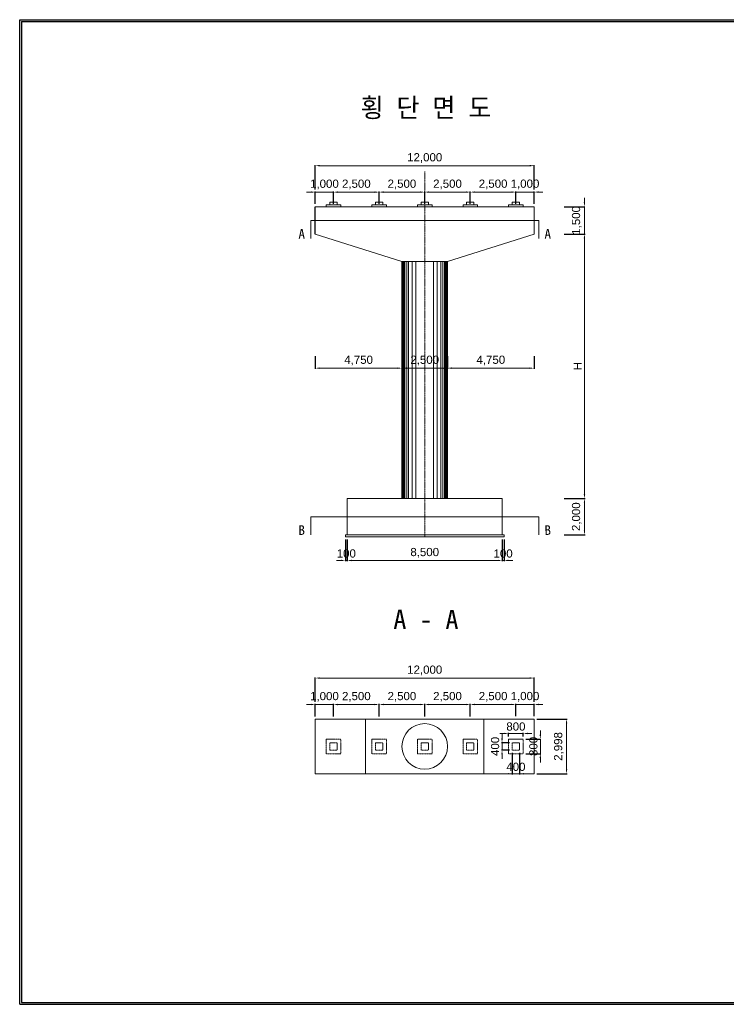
# Model space of a CAD drawing. Header units: metres. Extents: x 203254 to 280754, y 162515 to 216515.
# Tile 1 of 2: x 203254 to 242004, y 162515 to 216515. Entities that reach past the tile are written whole.
import ezdxf
from ezdxf.enums import TextEntityAlignment as Align

# ---------------------------------------------------------------- set-up
doc = ezdxf.new("R2010")
doc.units = ezdxf.units.M
doc.header["$MEASUREMENT"] = 0
doc.linetypes.add('DGN Style 3', pattern=[0.059074, 0.042196, -0.016878])
doc.layers.get('Defpoints').update_dxf_attribs({"lineweight": 0})
for name, color, linetype, lineweight in [('A-DIM01', 1, 'Continuous', 0), ('Adojoint Line', 1, 'Continuous', 0), ('Concrete', 4, 'Continuous', 0), ('Shoe', 5, 'Continuous', 0), ('Text', 3, 'Continuous', 0)]:
    doc.layers.add(name, color=color, linetype=linetype, lineweight=lineweight)
doc.styles.get("Standard").update_dxf_attribs({"font": 'txt', "height": 5})
doc.styles.add('Style-ENGINEERING', font='ENGINEERING.shx')
doc.styles.add('style2', font='arial.ttf')
doc.styles.add('돋움', font='txt')
doc.dimstyles.new('DIM01', dxfattribs={"dimtxt": 3.5, "dimasz": 0.8, "dimexe": 2, "dimexo": 10, "dimgap": 1.25, "dimtad": 1, "dimdec": 0, "dimzin": 0, "dimtxsty": '돋움', "dimcen": 0.09, "dimclrd": 1, "dimclre": 1, "dimclrt": 256, "dimadec": 0, "dimazin": 0, "dimtfac": 0.072, "dimtdec": 0, "dimtix": 1, "dimtmove": 2, "dimatfit": 3, "dimfxl": 1, "dimtolj": 1, "dimtzin": 0, "dimlwd": -1, "dimarcsym": 0})
doc.dimstyles.get("Standard").update_dxf_attribs({"dimtxt": 5, "dimasz": 0.18, "dimexe": 0.18, "dimexo": 0.0625, "dimgap": 0.09, "dimtad": 0, "dimtih": 1, "dimtoh": 1, "dimdec": 4, "dimzin": 0, "dimdsep": 46, "dimtxsty": 'STANDARD', "dimcen": 0.09, "dimadec": 0, "dimazin": 0, "dimtfac": 1, "dimtdec": 4, "dimtofl": 0, "dimtmove": 0, "dimatfit": 3, "dimfxl": 1, "dimtolj": 1, "dimtzin": 0, "dimarcsym": 0})

# ---------------------------------------------------------------- blocks, each defined once
blk = doc.blocks.new('TerminatorOpen_0.5')
at = {"color": 0, "linetype": 'ByBlock', "lineweight": -2}
for q in [(-1, 0.25), (-1, 0), (-1, -0.25)]:
    blk.add_line((0, 0), q, dxfattribs=at)
blk = doc.blocks.new('*D126')
at = {"layer": 'Concrete', "color": 0, "linetype": 'Continuous', "lineweight": -2}
blk.add_line((219464.828794, 204758.524311), (219464.828794, 206257.524311), dxfattribs=at)
at = {"layer": 'Defpoints', "color": 0, "linetype": 'Continuous'}
for p in [(219464.828794, 206258.024311), (219464.828794, 206258.024311), (219464.828794, 204758.024311)]:
    blk.add_point(p, dxfattribs=at)
at = {"layer": 'Concrete', "color": 0, "linetype": 'Continuous', "lineweight": -2, "xscale": 0.5, "yscale": 0.5, "zscale": 0.5}
for p, rotation in [((219464.828794, 206258.024311), 90), ((219464.828794, 204758.024311), 270)]:
    blk.add_blockref('TerminatorOpen_0.5', p, dxfattribs=dict(at, rotation=rotation))
at = {"layer": 'Concrete', "color": 0, "linetype": 'Continuous', "lineweight": 0, "insert": (219464.32681, 205508.024311), "char_height": 0.5, "attachment_point": 5, "rotation": 90, "style": 'Style-ENGINEERING'}
blk.add_mtext('1500', dxfattribs=at)
blk = doc.blocks.new('*D128')
at = {"layer": 'A-DIM01', "color": 1}
for p, q in [((219224.953794, 207058.152448), (218984.953794, 207058.152448)), ((220464.953794, 207058.152448), (219464.953794, 207058.152448)), ((220704.953794, 207058.152448), (220944.953794, 207058.152448))]:
    blk.add_line(p, q, dxfattribs=at)
at = {"layer": 'A-DIM01', "color": 1, "lineweight": -2}
for p, q in [((219464.953794, 206407.524311), (219464.953794, 207088.152448)), ((220464.953794, 206408.024311), (220464.953794, 207088.152448))]:
    blk.add_line(p, q, dxfattribs=at)
at = {"layer": 'A-DIM01', "color": 1}
for points in [[(219224.953794, 207098.152448), (219224.953794, 207018.152448), (219464.953794, 207058.152448)], [(220704.953794, 207098.152448), (220704.953794, 207018.152448), (220464.953794, 207058.152448)]]:
    blk.add_solid(points, dxfattribs=at)
at = {"layer": 'Defpoints', "color": 0}
for p in [(219464.953794, 207058.152448), (219464.953794, 206257.524311), (220464.953794, 206258.024311)]:
    blk.add_point(p, dxfattribs=at)
at = {"layer": 'A-DIM01', "color": 7, "insert": (219964.953794, 207478.582188), "char_height": 450, "attachment_point": 5, "style": 'style2'}
blk.add_mtext('\\A1;1,000', dxfattribs=at)
blk = doc.blocks.new('*D130')
at = {"layer": 'A-DIM01', "color": 1, "lineweight": -2}
for p, q in [((219465.078794, 207208.152448), (219465.078794, 208538.908721)), ((231464.828794, 207209.756614), (231464.828794, 208538.908721))]:
    blk.add_line(p, q, dxfattribs=at)
at = {"layer": 'A-DIM01', "color": 1}
blk.add_line((231224.828794, 208508.908721), (219705.078794, 208508.908721), dxfattribs=at)
for points in [[(219705.078794, 208548.908721), (219705.078794, 208468.908721), (219465.078794, 208508.908721)], [(231224.828794, 208548.908721), (231224.828794, 208468.908721), (231464.828794, 208508.908721)]]:
    blk.add_solid(points, dxfattribs=at)
at = {"layer": 'Defpoints', "color": 0}
for p in [(219465.078794, 208508.908721), (219465.078794, 207058.152448), (231464.828794, 207059.756614)]:
    blk.add_point(p, dxfattribs=at)
at = {"layer": 'A-DIM01', "color": 7, "insert": (225464.953794, 208929.338462), "char_height": 450, "attachment_point": 5, "style": 'style2'}
blk.add_mtext('\\A1;12,000', dxfattribs=at)
blk = doc.blocks.new('*D132')
at = {"layer": 'A-DIM01', "color": 1, "lineweight": -2}
for p, q in [((220464.953794, 206408.024311), (220464.953794, 207088.652448)), ((222964.953794, 206408.524311), (222964.953794, 207088.652448))]:
    blk.add_line(p, q, dxfattribs=at)
at = {"layer": 'A-DIM01', "color": 1}
blk.add_line((222724.953794, 207058.652448), (220704.953794, 207058.652448), dxfattribs=at)
for points in [[(220704.953794, 207098.652448), (220704.953794, 207018.652448), (220464.953794, 207058.652448)], [(222724.953794, 207098.652448), (222724.953794, 207018.652448), (222964.953794, 207058.652448)]]:
    blk.add_solid(points, dxfattribs=at)
at = {"layer": 'Defpoints', "color": 0}
for p in [(220464.953794, 207058.652448), (220464.953794, 206258.024311), (222964.953794, 206258.524311)]:
    blk.add_point(p, dxfattribs=at)
at = {"layer": 'A-DIM01', "color": 7, "insert": (221714.953794, 207479.082188), "char_height": 450, "attachment_point": 5, "style": 'style2'}
blk.add_mtext('\\A1;2,500', dxfattribs=at)
blk = doc.blocks.new('*D134')
at = {"layer": 'A-DIM01', "color": 1, "lineweight": -2}
for p, q in [((222964.953794, 206408.524311), (222964.953794, 207089.152448)), ((225464.953794, 206409.024311), (225464.953794, 207089.152448))]:
    blk.add_line(p, q, dxfattribs=at)
at = {"layer": 'A-DIM01', "color": 1}
blk.add_line((225224.953794, 207059.152448), (223204.953794, 207059.152448), dxfattribs=at)
for points in [[(223204.953794, 207099.152448), (223204.953794, 207019.152448), (222964.953794, 207059.152448)], [(225224.953794, 207099.152448), (225224.953794, 207019.152448), (225464.953794, 207059.152448)]]:
    blk.add_solid(points, dxfattribs=at)
at = {"layer": 'Defpoints', "color": 0}
for p in [(222964.953794, 207059.152448), (222964.953794, 206258.524311), (225464.953794, 206259.024311)]:
    blk.add_point(p, dxfattribs=at)
at = {"layer": 'A-DIM01', "color": 7, "insert": (224214.953794, 207479.582188), "char_height": 450, "attachment_point": 5, "style": 'style2'}
blk.add_mtext('\\A1;2,500', dxfattribs=at)
blk = doc.blocks.new('*D136')
at = {"layer": 'A-DIM01', "color": 1, "lineweight": -2}
for p, q in [((225464.953794, 206409.024311), (225464.953794, 207089.652448)), ((227964.953794, 206409.524311), (227964.953794, 207089.652448))]:
    blk.add_line(p, q, dxfattribs=at)
at = {"layer": 'A-DIM01', "color": 1}
blk.add_line((227724.953794, 207059.652448), (225704.953794, 207059.652448), dxfattribs=at)
for points in [[(225704.953794, 207099.652448), (225704.953794, 207019.652448), (225464.953794, 207059.652448)], [(227724.953794, 207099.652448), (227724.953794, 207019.652448), (227964.953794, 207059.652448)]]:
    blk.add_solid(points, dxfattribs=at)
at = {"layer": 'Defpoints', "color": 0}
for p in [(225464.953794, 207059.652448), (225464.953794, 206259.024311), (227964.953794, 206259.524311)]:
    blk.add_point(p, dxfattribs=at)
at = {"layer": 'A-DIM01', "color": 7, "insert": (226714.953794, 207480.082188), "char_height": 450, "attachment_point": 5, "style": 'style2'}
blk.add_mtext('\\A1;2,500', dxfattribs=at)
blk = doc.blocks.new('*D138')
at = {"layer": 'A-DIM01', "color": 1, "lineweight": -2}
for p, q in [((227964.953794, 206409.524311), (227964.953794, 207090.152448)), ((230464.953794, 206410.024311), (230464.953794, 207090.152448))]:
    blk.add_line(p, q, dxfattribs=at)
at = {"layer": 'A-DIM01', "color": 1}
blk.add_line((230224.953794, 207060.152448), (228204.953794, 207060.152448), dxfattribs=at)
for points in [[(228204.953794, 207100.152448), (228204.953794, 207020.152448), (227964.953794, 207060.152448)], [(230224.953794, 207100.152448), (230224.953794, 207020.152448), (230464.953794, 207060.152448)]]:
    blk.add_solid(points, dxfattribs=at)
at = {"layer": 'Defpoints', "color": 0}
for p in [(227964.953794, 207060.152448), (227964.953794, 206259.524311), (230464.953794, 206260.024311)]:
    blk.add_point(p, dxfattribs=at)
at = {"layer": 'A-DIM01', "color": 7, "insert": (229214.953794, 207480.582188), "char_height": 450, "attachment_point": 5, "style": 'style2'}
blk.add_mtext('\\A1;2,500', dxfattribs=at)
blk = doc.blocks.new('*D140')
at = {"layer": 'A-DIM01', "color": 1}
for p, q in [((230224.953794, 207060.652448), (229984.953794, 207060.652448)), ((231464.953794, 207060.652448), (230464.953794, 207060.652448)), ((231704.953794, 207060.652448), (231944.953794, 207060.652448))]:
    blk.add_line(p, q, dxfattribs=at)
at = {"layer": 'A-DIM01', "color": 1, "lineweight": -2}
for p, q in [((230464.953794, 206410.024311), (230464.953794, 207090.652448)), ((231464.953794, 206410.524311), (231464.953794, 207090.652448))]:
    blk.add_line(p, q, dxfattribs=at)
at = {"layer": 'A-DIM01', "color": 1}
for points in [[(230224.953794, 207100.652448), (230224.953794, 207020.652448), (230464.953794, 207060.652448)], [(231704.953794, 207100.652448), (231704.953794, 207020.652448), (231464.953794, 207060.652448)]]:
    blk.add_solid(points, dxfattribs=at)
at = {"layer": 'Defpoints', "color": 0}
for p in [(230464.953794, 207060.652448), (230464.953794, 206260.024311), (231464.953794, 206260.524311)]:
    blk.add_point(p, dxfattribs=at)
at = {"layer": 'A-DIM01', "color": 7, "insert": (230964.953794, 207481.082188), "char_height": 450, "attachment_point": 5, "style": 'style2'}
blk.add_mtext('\\A1;1,000', dxfattribs=at)
blk = doc.blocks.new('*D142')
at = {"layer": 'A-DIM01', "color": 1}
for p, q in [((234224.541043, 206498.024311), (234224.541043, 206738.024311)), ((234224.541043, 204758.024311), (234224.541043, 206258.024311)), ((234224.541043, 204518.024311), (234224.541043, 204278.024311))]:
    blk.add_line(p, q, dxfattribs=at)
at = {"layer": 'A-DIM01', "color": 1, "lineweight": -2}
for p, q in [((233106.146092, 206258.024311), (234254.541043, 206258.024311)), ((233106.146092, 204758.024311), (234254.541043, 204758.024311))]:
    blk.add_line(p, q, dxfattribs=at)
at = {"layer": 'A-DIM01', "color": 1}
for points in [[(234184.541043, 206498.024311), (234264.541043, 206498.024311), (234224.541043, 206258.024311)], [(234184.541043, 204518.024311), (234264.541043, 204518.024311), (234224.541043, 204758.024311)]]:
    blk.add_solid(points, dxfattribs=at)
at = {"layer": 'Defpoints', "color": 0}
for p in [(232956.146092, 206258.024311), (234224.541043, 206258.024311), (232956.146092, 204758.024311)]:
    blk.add_point(p, dxfattribs=at)
at = {"layer": 'A-DIM01', "color": 7, "insert": (233804.111302, 205508.024311), "char_height": 450, "attachment_point": 5, "rotation": 90, "style": 'style2'}
blk.add_mtext('\\A1;1,500', dxfattribs=at)
blk = doc.blocks.new('*D144')
at = {"layer": 'A-DIM01', "color": 1, "lineweight": -2}
for p, q in [((219464.828794, 198052.95987), (219464.828794, 197372.831733)), ((224214.828794, 198053.45987), (224214.828794, 197372.831733))]:
    blk.add_line(p, q, dxfattribs=at)
at = {"layer": 'A-DIM01', "color": 1}
blk.add_line((219704.828794, 197402.831733), (223974.828794, 197402.831733), dxfattribs=at)
for points in [[(219704.828794, 197442.831733), (219704.828794, 197362.831733), (219464.828794, 197402.831733)], [(223974.828794, 197442.831733), (223974.828794, 197362.831733), (224214.828794, 197402.831733)]]:
    blk.add_solid(points, dxfattribs=at)
at = {"layer": 'Defpoints', "color": 0}
for p in [(219464.828794, 198202.95987), (224214.828794, 198203.45987), (224214.828794, 197402.831733)]:
    blk.add_point(p, dxfattribs=at)
at = {"layer": 'A-DIM01', "color": 7, "insert": (221839.828794, 197823.261474), "char_height": 450, "attachment_point": 5, "style": 'style2'}
blk.add_mtext('\\A1;4,750', dxfattribs=at)
blk = doc.blocks.new('*D146')
at = {"layer": 'A-DIM01', "color": 1, "lineweight": -2}
for p, q in [((224214.828794, 198053.45987), (224214.828794, 197373.331733)), ((226714.828794, 198053.95987), (226714.828794, 197373.331733))]:
    blk.add_line(p, q, dxfattribs=at)
at = {"layer": 'A-DIM01', "color": 1}
blk.add_line((224454.828794, 197403.331733), (226474.828794, 197403.331733), dxfattribs=at)
for points in [[(224454.828794, 197443.331733), (224454.828794, 197363.331733), (224214.828794, 197403.331733)], [(226474.828794, 197443.331733), (226474.828794, 197363.331733), (226714.828794, 197403.331733)]]:
    blk.add_solid(points, dxfattribs=at)
at = {"layer": 'Defpoints', "color": 0}
for p in [(224214.828794, 198203.45987), (226714.828794, 198203.95987), (226714.828794, 197403.331733)]:
    blk.add_point(p, dxfattribs=at)
at = {"layer": 'A-DIM01', "color": 7, "insert": (225464.828794, 197823.761474), "char_height": 450, "attachment_point": 5, "style": 'style2'}
blk.add_mtext('\\A1;2,500', dxfattribs=at)
blk = doc.blocks.new('*D148')
at = {"layer": 'A-DIM01', "color": 1, "lineweight": -2}
for p, q in [((226714.828794, 198053.95987), (226714.828794, 197373.831733)), ((231464.828794, 198054.45987), (231464.828794, 197373.831733))]:
    blk.add_line(p, q, dxfattribs=at)
at = {"layer": 'A-DIM01', "color": 1}
blk.add_line((226954.828794, 197403.831733), (231224.828794, 197403.831733), dxfattribs=at)
for points in [[(226954.828794, 197443.831733), (226954.828794, 197363.831733), (226714.828794, 197403.831733)], [(231224.828794, 197443.831733), (231224.828794, 197363.831733), (231464.828794, 197403.831733)]]:
    blk.add_solid(points, dxfattribs=at)
at = {"layer": 'Defpoints', "color": 0}
for p in [(226714.828794, 198203.95987), (231464.828794, 198204.45987), (231464.828794, 197403.831733)]:
    blk.add_point(p, dxfattribs=at)
at = {"layer": 'A-DIM01', "color": 7, "insert": (229089.828794, 197824.261474), "char_height": 450, "attachment_point": 5, "style": 'style2'}
blk.add_mtext('\\A1;4,750', dxfattribs=at)
blk = doc.blocks.new('*D150')
at = {"layer": 'A-DIM01', "color": 1, "lineweight": -2}
for p, q in [((233574.412906, 204758.024311), (234255.041043, 204758.024311)), ((233106.146092, 190258.024311), (234255.041043, 190258.024311))]:
    blk.add_line(p, q, dxfattribs=at)
at = {"layer": 'A-DIM01', "color": 1}
blk.add_line((234225.041043, 190498.024311), (234225.041043, 204518.024311), dxfattribs=at)
for points in [[(234185.041043, 204518.024311), (234265.041043, 204518.024311), (234225.041043, 204758.024311)], [(234185.041043, 190498.024311), (234265.041043, 190498.024311), (234225.041043, 190258.024311)]]:
    blk.add_solid(points, dxfattribs=at)
at = {"layer": 'Defpoints', "color": 0}
for p in [(233424.412906, 204758.024311), (234225.041043, 204758.024311), (232956.146092, 190258.024311)]:
    blk.add_point(p, dxfattribs=at)
at = {"layer": 'A-DIM01', "color": 7, "insert": (233850.041043, 197508.024311), "char_height": 450, "attachment_point": 5, "rotation": 90, "style": 'style2'}
blk.add_mtext('\\A1;H', dxfattribs=at)
blk = doc.blocks.new('*D152')
at = {"layer": 'A-DIM01', "color": 1, "lineweight": -2}
for p, q in [((233106.146092, 190258.024311), (234255.541043, 190258.024311)), ((233106.146092, 188258.024311), (234255.541043, 188258.024311))]:
    blk.add_line(p, q, dxfattribs=at)
at = {"layer": 'A-DIM01', "color": 1}
blk.add_line((234225.541043, 188498.024311), (234225.541043, 190018.024311), dxfattribs=at)
for points in [[(234185.541043, 190018.024311), (234265.541043, 190018.024311), (234225.541043, 190258.024311)], [(234185.541043, 188498.024311), (234265.541043, 188498.024311), (234225.541043, 188258.024311)]]:
    blk.add_solid(points, dxfattribs=at)
at = {"layer": 'Defpoints', "color": 0}
for p in [(232956.146092, 190258.024311), (234225.541043, 190258.024311), (232956.146092, 188258.024311)]:
    blk.add_point(p, dxfattribs=at)
at = {"layer": 'A-DIM01', "color": 7, "insert": (233805.111302, 189258.024311), "char_height": 450, "attachment_point": 5, "rotation": 90, "style": 'style2'}
blk.add_mtext('\\A1;2,000', dxfattribs=at)
blk = doc.blocks.new('*D154')
at = {"layer": 'A-DIM01', "color": 1, "lineweight": -2}
for p, q in [((221114.828794, 188008.024311), (221114.828794, 186827.768037)), ((221214.828794, 188008.024311), (221214.828794, 186827.768037))]:
    blk.add_line(p, q, dxfattribs=at)
at = {"layer": 'A-DIM01', "color": 1}
for p, q in [((220874.828794, 186857.768037), (220634.828794, 186857.768037)), ((221114.828794, 186857.768037), (221214.828794, 186857.768037)), ((221454.828794, 186857.768037), (221694.828794, 186857.768037))]:
    blk.add_line(p, q, dxfattribs=at)
for points in [[(220874.828794, 186897.768037), (220874.828794, 186817.768037), (221114.828794, 186857.768037)], [(221454.828794, 186897.768037), (221454.828794, 186817.768037), (221214.828794, 186857.768037)]]:
    blk.add_solid(points, dxfattribs=at)
at = {"layer": 'Defpoints', "color": 0}
for p in [(221114.828794, 188158.024311), (221214.828794, 188158.024311), (221214.828794, 186857.768037)]:
    blk.add_point(p, dxfattribs=at)
at = {"layer": 'A-DIM01', "color": 7, "insert": (221164.828794, 187237.525882), "char_height": 450, "attachment_point": 5, "style": 'style2'}
blk.add_mtext('\\A1;100', dxfattribs=at)
blk = doc.blocks.new('*D156')
at = {"layer": 'A-DIM01', "color": 1, "lineweight": -2}
for p, q in [((229714.828794, 188008.024311), (229714.828794, 186827.768037)), ((229814.828794, 188008.024311), (229814.828794, 186827.768037))]:
    blk.add_line(p, q, dxfattribs=at)
at = {"layer": 'A-DIM01', "color": 1}
for p, q in [((229474.828794, 186857.768037), (229234.828794, 186857.768037)), ((229714.828794, 186857.768037), (229814.828794, 186857.768037)), ((230054.828794, 186857.768037), (230294.828794, 186857.768037))]:
    blk.add_line(p, q, dxfattribs=at)
for points in [[(229474.828794, 186897.768037), (229474.828794, 186817.768037), (229714.828794, 186857.768037)], [(230054.828794, 186897.768037), (230054.828794, 186817.768037), (229814.828794, 186857.768037)]]:
    blk.add_solid(points, dxfattribs=at)
at = {"layer": 'Defpoints', "color": 0}
for p in [(229714.828794, 188158.024311), (229814.828794, 188158.024311), (229814.828794, 186857.768037)]:
    blk.add_point(p, dxfattribs=at)
at = {"layer": 'A-DIM01', "color": 7, "insert": (229764.828794, 187237.525882), "char_height": 450, "attachment_point": 5, "style": 'style2'}
blk.add_mtext('\\A1;100', dxfattribs=at)
blk = doc.blocks.new('*D158')
at = {"layer": 'A-DIM01', "color": 1, "lineweight": -2}
for p, q in [((221214.828794, 188008.024311), (221214.828794, 186827.768037)), ((229714.828794, 188008.024311), (229714.828794, 186827.768037))]:
    blk.add_line(p, q, dxfattribs=at)
at = {"layer": 'A-DIM01', "color": 1}
blk.add_line((221454.828794, 186857.768037), (229474.828794, 186857.768037), dxfattribs=at)
for points in [[(221454.828794, 186897.768037), (221454.828794, 186817.768037), (221214.828794, 186857.768037)], [(229474.828794, 186897.768037), (229474.828794, 186817.768037), (229714.828794, 186857.768037)]]:
    blk.add_solid(points, dxfattribs=at)
at = {"layer": 'Defpoints', "color": 0}
for p in [(221214.828794, 188158.024311), (229714.828794, 188158.024311), (229714.828794, 186857.768037)]:
    blk.add_point(p, dxfattribs=at)
at = {"layer": 'A-DIM01', "color": 7, "insert": (225464.828794, 187278.197778), "char_height": 450, "attachment_point": 5, "style": 'style2'}
blk.add_mtext('\\A1;8,500', dxfattribs=at)
blk = doc.blocks.new('*D184')
at = {"layer": 'A-DIM01', "color": 1, "lineweight": -2}
for p, q in [((219465.078794, 179107.152448), (219465.078794, 180437.908721)), ((231464.828794, 179108.756614), (231464.828794, 180437.908721))]:
    blk.add_line(p, q, dxfattribs=at)
at = {"layer": 'A-DIM01', "color": 1}
blk.add_line((231224.828794, 180407.908721), (219705.078794, 180407.908721), dxfattribs=at)
for points in [[(219705.078794, 180447.908721), (219705.078794, 180367.908721), (219465.078794, 180407.908721)], [(231224.828794, 180447.908721), (231224.828794, 180367.908721), (231464.828794, 180407.908721)]]:
    blk.add_solid(points, dxfattribs=at)
at = {"layer": 'Defpoints', "color": 0}
for p in [(219465.078794, 180407.908721), (219465.078794, 178957.152448), (231464.828794, 178958.756614)]:
    blk.add_point(p, dxfattribs=at)
at = {"layer": 'A-DIM01', "color": 7, "insert": (225464.953794, 180828.338462), "char_height": 450, "attachment_point": 5, "style": 'style2'}
blk.add_mtext('\\A1;12,000', dxfattribs=at)
blk = doc.blocks.new('*D186')
at = {"layer": 'A-DIM01', "color": 1, "lineweight": -2}
for p, q in [((225464.953794, 178308.024311), (225464.953794, 178988.652448)), ((227964.953794, 178308.524311), (227964.953794, 178988.652448))]:
    blk.add_line(p, q, dxfattribs=at)
at = {"layer": 'A-DIM01', "color": 1}
blk.add_line((227724.953794, 178958.652448), (225704.953794, 178958.652448), dxfattribs=at)
for points in [[(225704.953794, 178998.652448), (225704.953794, 178918.652448), (225464.953794, 178958.652448)], [(227724.953794, 178998.652448), (227724.953794, 178918.652448), (227964.953794, 178958.652448)]]:
    blk.add_solid(points, dxfattribs=at)
at = {"layer": 'Defpoints', "color": 0}
for p in [(225464.953794, 178958.652448), (225464.953794, 178158.024311), (227964.953794, 178158.524311)]:
    blk.add_point(p, dxfattribs=at)
at = {"layer": 'A-DIM01', "color": 7, "insert": (226714.953794, 179379.082188), "char_height": 450, "attachment_point": 5, "style": 'style2'}
blk.add_mtext('\\A1;2,500', dxfattribs=at)
blk = doc.blocks.new('*D188')
at = {"layer": 'A-DIM01', "color": 1, "lineweight": -2}
for p, q in [((227964.953794, 178308.524311), (227964.953794, 178989.152448)), ((230464.953794, 178309.024311), (230464.953794, 178989.152448))]:
    blk.add_line(p, q, dxfattribs=at)
at = {"layer": 'A-DIM01', "color": 1}
blk.add_line((230224.953794, 178959.152448), (228204.953794, 178959.152448), dxfattribs=at)
for points in [[(228204.953794, 178999.152448), (228204.953794, 178919.152448), (227964.953794, 178959.152448)], [(230224.953794, 178999.152448), (230224.953794, 178919.152448), (230464.953794, 178959.152448)]]:
    blk.add_solid(points, dxfattribs=at)
at = {"layer": 'Defpoints', "color": 0}
for p in [(227964.953794, 178959.152448), (227964.953794, 178158.524311), (230464.953794, 178159.024311)]:
    blk.add_point(p, dxfattribs=at)
at = {"layer": 'A-DIM01', "color": 7, "insert": (229214.953794, 179379.582188), "char_height": 450, "attachment_point": 5, "style": 'style2'}
blk.add_mtext('\\A1;2,500', dxfattribs=at)
blk = doc.blocks.new('*D190')
at = {"layer": 'A-DIM01', "color": 1}
for p, q in [((230224.953794, 178959.652448), (229984.953794, 178959.652448)), ((231464.953794, 178959.652448), (230464.953794, 178959.652448)), ((231704.953794, 178959.652448), (231944.953794, 178959.652448))]:
    blk.add_line(p, q, dxfattribs=at)
at = {"layer": 'A-DIM01', "color": 1, "lineweight": -2}
for p, q in [((230464.953794, 178309.024311), (230464.953794, 178989.652448)), ((231464.953794, 178309.524311), (231464.953794, 178989.652448))]:
    blk.add_line(p, q, dxfattribs=at)
at = {"layer": 'A-DIM01', "color": 1}
for points in [[(230224.953794, 178999.652448), (230224.953794, 178919.652448), (230464.953794, 178959.652448)], [(231704.953794, 178999.652448), (231704.953794, 178919.652448), (231464.953794, 178959.652448)]]:
    blk.add_solid(points, dxfattribs=at)
at = {"layer": 'Defpoints', "color": 0}
for p in [(230464.953794, 178959.652448), (230464.953794, 178159.024311), (231464.953794, 178159.524311)]:
    blk.add_point(p, dxfattribs=at)
at = {"layer": 'A-DIM01', "color": 7, "insert": (230964.953794, 179380.082188), "char_height": 450, "attachment_point": 5, "style": 'style2'}
blk.add_mtext('\\A1;1,000', dxfattribs=at)
blk = doc.blocks.new('*D192')
at = {"layer": 'A-DIM01', "color": 1, "lineweight": -2}
for p, q in [((222964.953794, 178307.524311), (222964.953794, 178988.152448)), ((225464.953794, 178308.024311), (225464.953794, 178988.152448))]:
    blk.add_line(p, q, dxfattribs=at)
at = {"layer": 'A-DIM01', "color": 1}
blk.add_line((225224.953794, 178958.152448), (223204.953794, 178958.152448), dxfattribs=at)
for points in [[(223204.953794, 178998.152448), (223204.953794, 178918.152448), (222964.953794, 178958.152448)], [(225224.953794, 178998.152448), (225224.953794, 178918.152448), (225464.953794, 178958.152448)]]:
    blk.add_solid(points, dxfattribs=at)
at = {"layer": 'Defpoints', "color": 0}
for p in [(222964.953794, 178958.152448), (222964.953794, 178157.524311), (225464.953794, 178158.024311)]:
    blk.add_point(p, dxfattribs=at)
at = {"layer": 'A-DIM01', "color": 7, "insert": (224214.953794, 179378.582188), "char_height": 450, "attachment_point": 5, "style": 'style2'}
blk.add_mtext('\\A1;2,500', dxfattribs=at)
blk = doc.blocks.new('*D194')
at = {"layer": 'A-DIM01', "color": 1, "lineweight": -2}
for p, q in [((220464.953794, 178307.024311), (220464.953794, 178987.652448)), ((222964.953794, 178307.524311), (222964.953794, 178987.652448))]:
    blk.add_line(p, q, dxfattribs=at)
at = {"layer": 'A-DIM01', "color": 1}
blk.add_line((222724.953794, 178957.652448), (220704.953794, 178957.652448), dxfattribs=at)
for points in [[(220704.953794, 178997.652448), (220704.953794, 178917.652448), (220464.953794, 178957.652448)], [(222724.953794, 178997.652448), (222724.953794, 178917.652448), (222964.953794, 178957.652448)]]:
    blk.add_solid(points, dxfattribs=at)
at = {"layer": 'Defpoints', "color": 0}
for p in [(220464.953794, 178957.652448), (220464.953794, 178157.024311), (222964.953794, 178157.524311)]:
    blk.add_point(p, dxfattribs=at)
at = {"layer": 'A-DIM01', "color": 7, "insert": (221714.953794, 179378.082188), "char_height": 450, "attachment_point": 5, "style": 'style2'}
blk.add_mtext('\\A1;2,500', dxfattribs=at)
blk = doc.blocks.new('*D196')
at = {"layer": 'A-DIM01', "color": 1}
for p, q in [((219224.953794, 178957.152448), (218984.953794, 178957.152448)), ((220464.953794, 178957.152448), (219464.953794, 178957.152448)), ((220704.953794, 178957.152448), (220944.953794, 178957.152448))]:
    blk.add_line(p, q, dxfattribs=at)
at = {"layer": 'A-DIM01', "color": 1, "lineweight": -2}
for p, q in [((219464.953794, 178306.524311), (219464.953794, 178987.152448)), ((220464.953794, 178307.024311), (220464.953794, 178987.152448))]:
    blk.add_line(p, q, dxfattribs=at)
at = {"layer": 'A-DIM01', "color": 1}
for points in [[(219224.953794, 178997.152448), (219224.953794, 178917.152448), (219464.953794, 178957.152448)], [(220704.953794, 178997.152448), (220704.953794, 178917.152448), (220464.953794, 178957.152448)]]:
    blk.add_solid(points, dxfattribs=at)
at = {"layer": 'Defpoints', "color": 0}
for p in [(219464.953794, 178957.152448), (219464.953794, 178156.524311), (220464.953794, 178157.024311)]:
    blk.add_point(p, dxfattribs=at)
at = {"layer": 'A-DIM01', "color": 7, "insert": (219964.953794, 179377.582188), "char_height": 450, "attachment_point": 5, "style": 'style2'}
blk.add_mtext('\\A1;1,000', dxfattribs=at)
blk = doc.blocks.new('*D198')
at = {"layer": 'A-DIM01', "color": 1}
for p, q in [((229824.828794, 177368.338379), (229584.828794, 177368.338379)), ((230864.828299, 177368.338379), (230064.828794, 177368.338379)), ((231104.828299, 177368.338379), (231344.828299, 177368.338379))]:
    blk.add_line(p, q, dxfattribs=at)
at = {"layer": 'A-DIM01', "color": 1, "lineweight": -2}
for p, q in [((230064.828794, 177208.024311), (230064.828794, 177398.338379)), ((230864.828299, 177208.024311), (230864.828299, 177398.338379))]:
    blk.add_line(p, q, dxfattribs=at)
at = {"layer": 'A-DIM01', "color": 1}
for points in [[(229824.828794, 177408.338379), (229824.828794, 177328.338379), (230064.828794, 177368.338379)], [(231104.828299, 177408.338379), (231104.828299, 177328.338379), (230864.828299, 177368.338379)]]:
    blk.add_solid(points, dxfattribs=at)
at = {"layer": 'Defpoints', "color": 0}
for p in [(230064.828794, 177368.338379), (230064.828794, 177058.024311), (230864.828299, 177058.024311)]:
    blk.add_point(p, dxfattribs=at)
at = {"layer": 'A-DIM01', "color": 7, "insert": (230464.828546, 177748.096224), "char_height": 450, "attachment_point": 5, "style": 'style2'}
blk.add_mtext('\\A1;800', dxfattribs=at)
blk = doc.blocks.new('*D200')
at = {"layer": 'A-DIM01', "color": 1}
for p, q in [((231805.335962, 177298.024311), (231805.335962, 177538.024311)), ((231805.335962, 176258.024311), (231805.335962, 177058.024311)), ((231805.335962, 176018.024311), (231805.335962, 175778.024311))]:
    blk.add_line(p, q, dxfattribs=at)
at = {"layer": 'A-DIM01', "color": 1, "lineweight": -2}
for p, q in [((231014.828299, 177058.024311), (231835.335962, 177058.024311)), ((231014.828299, 176258.024311), (231835.335962, 176258.024311))]:
    blk.add_line(p, q, dxfattribs=at)
at = {"layer": 'A-DIM01', "color": 1}
for points in [[(231765.335962, 177298.024311), (231845.335962, 177298.024311), (231805.335962, 177058.024311)], [(231765.335962, 176018.024311), (231845.335962, 176018.024311), (231805.335962, 176258.024311)]]:
    blk.add_solid(points, dxfattribs=at)
at = {"layer": 'Defpoints', "color": 0}
for p in [(230864.828299, 177058.024311), (231805.335962, 177058.024311), (230864.828299, 176258.024311)]:
    blk.add_point(p, dxfattribs=at)
at = {"layer": 'A-DIM01', "color": 7, "insert": (231425.578118, 176658.024311), "char_height": 450, "attachment_point": 5, "rotation": 90, "style": 'style2'}
blk.add_mtext('\\A1;800', dxfattribs=at)
blk = doc.blocks.new('*D202')
at = {"layer": 'A-DIM01', "color": 1, "lineweight": -2}
for p, q in [((230264.828794, 176308.024311), (230264.828794, 175127.768037)), ((230664.828546, 176308.024311), (230664.828546, 175127.768037))]:
    blk.add_line(p, q, dxfattribs=at)
at = {"layer": 'A-DIM01', "color": 1}
for p, q in [((230024.828794, 175157.768037), (229784.828794, 175157.768037)), ((230264.828794, 175157.768037), (230664.828546, 175157.768037)), ((230904.828546, 175157.768037), (231144.828546, 175157.768037))]:
    blk.add_line(p, q, dxfattribs=at)
for points in [[(230024.828794, 175197.768037), (230024.828794, 175117.768037), (230264.828794, 175157.768037)], [(230904.828546, 175197.768037), (230904.828546, 175117.768037), (230664.828546, 175157.768037)]]:
    blk.add_solid(points, dxfattribs=at)
at = {"layer": 'Defpoints', "color": 0}
for p in [(230264.828794, 176458.024311), (230664.828546, 176458.024311), (230664.828546, 175157.768037)]:
    blk.add_point(p, dxfattribs=at)
at = {"layer": 'A-DIM01', "color": 7, "insert": (230464.82867, 175537.525882), "char_height": 450, "attachment_point": 5, "style": 'style2'}
blk.add_mtext('\\A1;400', dxfattribs=at)
blk = doc.blocks.new('*D204')
at = {"layer": 'A-DIM01', "color": 1}
for p, q in [((229704.700658, 177098.024063), (229704.700658, 177338.024063)), ((229704.700658, 176858.024063), (229704.700658, 176458.024311)), ((229704.700658, 176218.024311), (229704.700658, 175978.024311))]:
    blk.add_line(p, q, dxfattribs=at)
at = {"layer": 'A-DIM01', "color": 1, "lineweight": -2}
for p, q in [((230114.828794, 176858.024063), (229674.700658, 176858.024063)), ((230114.828794, 176458.024311), (229674.700658, 176458.024311))]:
    blk.add_line(p, q, dxfattribs=at)
at = {"layer": 'A-DIM01', "color": 1}
for points in [[(229664.700658, 177098.024063), (229744.700658, 177098.024063), (229704.700658, 176858.024063)], [(229664.700658, 176218.024311), (229744.700658, 176218.024311), (229704.700658, 176458.024311)]]:
    blk.add_solid(points, dxfattribs=at)
at = {"layer": 'Defpoints', "color": 0}
for p in [(230264.828794, 176858.024063), (229704.700658, 176458.024311), (230264.828794, 176458.024311)]:
    blk.add_point(p, dxfattribs=at)
at = {"layer": 'A-DIM01', "color": 7, "insert": (229324.942813, 176658.024187), "char_height": 450, "attachment_point": 5, "rotation": 90, "style": 'style2'}
blk.add_mtext('\\A1;400', dxfattribs=at)
blk = doc.blocks.new('*D206')
at = {"layer": 'A-DIM01', "color": 1, "lineweight": -2}
for p, q in [((231614.828794, 178157.024311), (233273.386768, 178157.024311)), ((231614.828794, 175159.024311), (233273.386768, 175159.024311))]:
    blk.add_line(p, q, dxfattribs=at)
at = {"layer": 'A-DIM01', "color": 1}
blk.add_line((233243.386768, 175399.024311), (233243.386768, 177917.024311), dxfattribs=at)
for points in [[(233203.386768, 177917.024311), (233283.386768, 177917.024311), (233243.386768, 178157.024311)], [(233203.386768, 175399.024311), (233283.386768, 175399.024311), (233243.386768, 175159.024311)]]:
    blk.add_solid(points, dxfattribs=at)
at = {"layer": 'Defpoints', "color": 0}
for p in [(231464.828794, 178157.024311), (233243.386768, 178157.024311), (231464.828794, 175159.024311)]:
    blk.add_point(p, dxfattribs=at)
at = {"layer": 'A-DIM01', "color": 7, "insert": (232822.957027, 176658.024311), "char_height": 450, "attachment_point": 5, "rotation": 90, "style": 'style2'}
blk.add_mtext('\\A1;2,998', dxfattribs=at)

msp = doc.modelspace()

# ---------------------------------------------------------------- linework, layer by layer
for p, q in [((203253.841377, 162515.136428), (203253.841377, 216515.136428)), ((203253.841377, 216515.136428), (280753.841377, 216515.136428)), ((203353.841377, 216415.136428), (203353.841377, 162615.136428)), ((203353.841377, 216415.136428), (280653.841377, 216415.136428)), ((203353.841377, 162615.136428), (280653.841377, 162615.136428)), ((203253.841377, 162515.136428), (280753.841377, 162515.136428))]:
    msp.add_line(p, q)
at = {"layer": 'Adojoint Line', "linetype": 'DGN Style 3', "lineweight": 0}
msp.add_line((225464.828794, 188158.024311), (225464.828794, 208194.7442), dxfattribs=at)
at = {"layer": 'Adojoint Line'}
for p, q in [((219214.828794, 205508.024311), (219214.828794, 204508.024311)), ((219214.828794, 205508.024311), (231714.828794, 205508.024311)), ((231714.828794, 205508.024311), (231714.828794, 204508.024311)), ((219214.828794, 189258.024311), (231714.828794, 189258.024311)), ((219214.828794, 189258.024311), (219214.828794, 188258.024311)), ((231714.828794, 189258.024311), (231714.828794, 188258.024311))]:
    msp.add_line(p, q, dxfattribs=at)
at = {"layer": 'Concrete'}
for p, q in [((220864.828794, 206258.024311), (220064.828794, 206258.024311)), ((223364.828794, 206258.024311), (222564.828794, 206258.024311)), ((225864.828794, 206258.024311), (225064.828794, 206258.024311)), ((228364.828794, 206258.024311), (227564.828794, 206258.024311)), ((230864.828794, 206258.024311), (230064.828794, 206258.024311)), ((221114.828794, 188258.024311), (221114.828794, 188158.024311)), ((229814.828794, 188258.024311), (221114.828794, 188258.024311)), ((221114.828794, 188158.024311), (229814.828794, 188158.024311)), ((229814.828794, 188158.024311), (229814.828794, 188258.024311)), ((219465.828794, 178158.024311), (231464.828794, 178157.024311)), ((219465.828794, 175158.024311), (219465.828794, 178158.024311)), ((231464.828794, 178157.024311), (231464.828794, 175159.024311)), ((231464.828794, 175159.024311), (219465.828794, 175158.024311))]:
    msp.add_line(p, q, dxfattribs=at)
at = {"layer": 'Concrete', "linetype": 'Continuous', "lineweight": 0}
for p, q in [((226674.828794, 203258.024311), (224214.828794, 203258.024311)), ((224219.828794, 203258.024311), (224219.828794, 196655.224342)), ((224224.828794, 196653.768033), (224224.828794, 203258.024311)), ((224229.828794, 203258.024311), (224229.828794, 196806.813263)), ((224229.828794, 203258.024311), (224254.828794, 203258.024311)), ((224254.828794, 201945.935675), (224254.828794, 203258.024311)), ((224279.828794, 203258.024311), (224279.828794, 196617.376621)), ((224329.828794, 190258.024311), (224329.828794, 203258.024311)), ((224379.828794, 203258.024311), (224379.828794, 195942.006699)), ((224479.828794, 190258.024311), (224479.828794, 203258.024311)), ((224579.828794, 203258.024311), (224579.828794, 196425.413249)), ((224779.828794, 190258.024311), (224779.828794, 203258.024311)), ((224979.828794, 203258.024311), (224979.828794, 196372.251918)), ((225949.828794, 203258.024311), (225949.828794, 196372.251918)), ((226149.828794, 190258.024311), (226149.828794, 203258.024311)), ((226349.828794, 203258.024311), (226349.828794, 196425.413249)), ((226449.828794, 190258.024311), (226449.828794, 203258.024311)), ((226549.828794, 203258.024311), (226549.828794, 195942.006699)), ((226599.828794, 190258.024311), (226599.828794, 203258.024311)), ((226649.828794, 203258.024311), (226649.828794, 196617.376621)), ((226699.828794, 203258.024311), (226674.828794, 203258.024311)), ((226674.828794, 201945.935675), (226674.828794, 203258.024311)), ((226699.828794, 203258.024311), (226699.828794, 196806.813263)), ((226704.828794, 196653.768033), (226704.828794, 203258.024311)), ((226709.828794, 203258.024311), (226709.828794, 196655.224342)), ((224254.828794, 199873.342537), (224254.828794, 201945.935675)), ((226674.828794, 199873.342537), (226674.828794, 201945.935675)), ((224254.828794, 195728.15626), (224254.828794, 199873.342537)), ((226674.828794, 195728.15626), (226674.828794, 199873.342537)), ((224219.828794, 196655.224342), (224219.828794, 193355.28131)), ((224224.828794, 190258.024311), (224224.828794, 196653.768033)), ((224229.828794, 196806.813263), (224229.828794, 193064.576051)), ((224279.828794, 196617.376621), (224279.828794, 190258.024311)), ((226649.828794, 196617.376621), (226649.828794, 190258.024311)), ((226699.828794, 196806.813263), (226699.828794, 193064.576051)), ((226704.828794, 190258.024311), (226704.828794, 196653.768033)), ((226709.828794, 196655.224342), (226709.828794, 193355.28131)), ((224579.828794, 196425.413249), (224579.828794, 193014.724579)), ((224979.828794, 196372.251918), (224979.828794, 190258.024311)), ((225949.828794, 196372.251918), (225949.828794, 190258.024311)), ((226349.828794, 196425.413249), (226349.828794, 193014.724579)), ((224254.828794, 192300.115554), (224254.828794, 195728.15626)), ((224379.828794, 195942.006699), (224379.828794, 190258.024311)), ((226549.828794, 195942.006699), (226549.828794, 190258.024311)), ((226674.828794, 192300.115554), (226674.828794, 195728.15626)), ((224219.828794, 193355.28131), (224219.828794, 191705.309794)), ((226709.828794, 193355.28131), (226709.828794, 191705.309794)), ((224229.828794, 193064.576051), (224229.828794, 191274.965497)), ((224579.828794, 193014.724579), (224579.828794, 190258.024311)), ((226349.828794, 193014.724579), (226349.828794, 190258.024311)), ((226699.828794, 193064.576051), (226699.828794, 191274.965497)), ((224254.828794, 190868.733991), (224254.828794, 192300.115554)), ((226674.828794, 190868.733991), (226674.828794, 192300.115554)), ((224219.828794, 191705.309794), (224219.828794, 190880.324036)), ((226709.828794, 191705.309794), (226709.828794, 190880.324036)), ((224229.828794, 191274.965497), (224229.828794, 190460.691791)), ((226699.828794, 191274.965497), (226699.828794, 190460.691791)), ((224219.828794, 190880.324036), (224219.828794, 190258.024311)), ((224254.828794, 190265.256028), (224254.828794, 190868.733991)), ((226674.828794, 190265.256028), (226674.828794, 190868.733991)), ((226709.828794, 190880.324036), (226709.828794, 190258.024311)), ((224229.828794, 190460.691791), (224229.828794, 190279.662018)), ((224229.828794, 190279.662018), (224229.828794, 190258.024311)), ((224254.828794, 190265.256028), (224254.828794, 190258.024311)), ((226674.828794, 190265.256028), (226674.828794, 190258.024311)), ((226699.828794, 190460.691791), (226699.828794, 190279.662018)), ((226699.828794, 190279.662018), (226699.828794, 190258.024311)), ((222214.828794, 178158.024311), (222214.828794, 175158.024311)), ((228714.828794, 178158.024311), (228714.828794, 175158.024311))]:
    msp.add_line(p, q, dxfattribs=at)
at = {"layer": 'Concrete', "linetype": 'DGN Style 3', "lineweight": 0}
for p, q in [((220064.99409, 176258.024311), (220064.99409, 177058.024311)), ((220064.99409, 177058.024311), (220864.993594, 177058.024311)), ((220264.993842, 176858.024311), (220664.993842, 176858.024311)), ((220264.99409, 176458.024311), (220264.99409, 176858.024311)), ((220664.993842, 176858.024311), (220664.993842, 176458.024311)), ((220864.993594, 177058.024311), (220864.993594, 176258.024311)), ((222564.99409, 176258.024311), (222564.99409, 177058.024311)), ((222564.99409, 177058.024311), (223364.993594, 177058.024311)), ((222764.993842, 176858.024311), (223164.993842, 176858.024311)), ((222764.99409, 176458.024311), (222764.99409, 176858.024311)), ((223164.993842, 176858.024311), (223164.993842, 176458.024311)), ((223364.993594, 177058.024311), (223364.993594, 176258.024311)), ((225064.99409, 176258.024311), (225064.99409, 177058.024311)), ((225064.99409, 177058.024311), (225864.993594, 177058.024311)), ((225264.993842, 176858.024311), (225664.993842, 176858.024311)), ((225264.99409, 176458.024311), (225264.99409, 176858.024311)), ((225664.993842, 176858.024311), (225664.993842, 176458.024311)), ((225864.993594, 177058.024311), (225864.993594, 176258.024311)), ((227564.99409, 176258.024311), (227564.99409, 177058.024311)), ((227564.99409, 177058.024311), (228364.993594, 177058.024311)), ((227764.993842, 176858.024311), (228164.993842, 176858.024311)), ((227764.99409, 176458.024311), (227764.99409, 176858.024311)), ((228164.993842, 176858.024311), (228164.993842, 176458.024311)), ((228364.993594, 177058.024311), (228364.993594, 176258.024311)), ((230064.828794, 176258.024311), (230064.828794, 177058.024311)), ((230064.828794, 177058.024311), (230864.828299, 177058.024311)), ((230264.828546, 176858.024311), (230664.828546, 176858.024311)), ((230264.828794, 176458.024311), (230264.828794, 176858.024311)), ((230664.828546, 176858.024311), (230664.828546, 176458.024311)), ((230864.828299, 177058.024311), (230864.828299, 176258.024311)), ((220864.993594, 176258.024311), (220064.99409, 176258.024311)), ((220664.993842, 176458.024311), (220264.99409, 176458.024311)), ((223364.993594, 176258.024311), (222564.99409, 176258.024311)), ((223164.993842, 176458.024311), (222764.99409, 176458.024311)), ((225864.993594, 176258.024311), (225064.99409, 176258.024311)), ((225664.993842, 176458.024311), (225264.99409, 176458.024311)), ((228364.993594, 176258.024311), (227564.99409, 176258.024311)), ((228164.993842, 176458.024311), (227764.99409, 176458.024311)), ((230864.828299, 176258.024311), (230064.828794, 176258.024311)), ((230664.828546, 176458.024311), (230264.828794, 176458.024311))]:
    msp.add_line(p, q, dxfattribs=at)
at = {"layer": 'Concrete', "linetype": 'Continuous', "lineweight": 0, "flags": 128}
for points in [[(219464.828794, 206258.024311), (225464.828794, 206258.024311), (231464.828794, 206258.024311), (231464.828794, 204758.024311), (226714.828794, 203258.024311), (225464.828794, 203258.024311), (224214.828794, 203258.024311), (219464.828794, 204758.024311), (219464.828794, 206258.024311)], [(224214.828794, 203258.024311), (224214.828794, 190258.024311), (225949.828794, 190258.024311)], [(224214.828794, 200802.398928), (224214.828794, 203258.024311), (224229.828794, 203258.024311)], [(226709.828794, 190258.024311), (226714.828794, 190258.024311), (226714.828794, 203258.024311), (226699.828794, 203258.024311)], [(224219.828794, 190258.024311), (224214.828794, 190258.024311), (224214.828794, 200802.398928)], [(225464.828794, 190258.024311), (221214.828794, 190258.024311), (221214.828794, 188258.024311), (229714.828794, 188258.024311), (229714.828794, 190258.024311), (224214.828794, 190258.024311)], [(224224.828794, 190258.024311), (224219.828794, 190258.024311)], [(224229.828794, 190258.024311), (224224.828794, 190258.024311)], [(224579.828794, 190258.024311), (224229.828794, 190258.024311)], [(224979.828794, 190258.024311), (224579.828794, 190258.024311)], [(225949.828794, 190258.024311), (226349.828794, 190258.024311)], [(226349.828794, 190258.024311), (226699.828794, 190258.024311)], [(226699.828794, 190258.024311), (226704.828794, 190258.024311)], [(226704.828794, 190258.024311), (226709.828794, 190258.024311)]]:
    msp.add_lwpolyline(points, dxfattribs=at)
at = {"layer": 'Concrete', "extrusion": (0, 0, -1)}
msp.add_arc((-225464.828794, 176658.024311), 1250, 0, 359.999994, dxfattribs=at)
msp.add_arc((-225464.828794, 176658.024311), 1250, 0, 359.999994, dxfattribs=at)
at = {"layer": 'Shoe'}
for p, q in [((220064.828794, 206258.024311), (220064.828794, 206358.024311)), ((220064.828794, 206358.024311), (220864.828794, 206358.024311)), ((220264.828794, 206358.024311), (220264.828794, 206508.024311)), ((220264.828794, 206508.024311), (220664.828794, 206508.024311)), ((220664.828794, 206508.024311), (220664.828794, 206358.024311)), ((220864.828794, 206358.024311), (220864.828794, 206258.024311)), ((222564.828794, 206258.024311), (222564.828794, 206358.024311)), ((222564.828794, 206358.024311), (223364.828794, 206358.024311)), ((222764.828794, 206358.024311), (222764.828794, 206508.024311)), ((222764.828794, 206508.024311), (223164.828794, 206508.024311)), ((223164.828794, 206508.024311), (223164.828794, 206358.024311)), ((223364.828794, 206358.024311), (223364.828794, 206258.024311)), ((225064.828794, 206258.024311), (225064.828794, 206358.024311)), ((225064.828794, 206358.024311), (225864.828794, 206358.024311)), ((225264.828794, 206358.024311), (225264.828794, 206508.024311)), ((225264.828794, 206508.024311), (225664.828794, 206508.024311)), ((225664.828794, 206508.024311), (225664.828794, 206358.024311)), ((225864.828794, 206358.024311), (225864.828794, 206258.024311)), ((227564.828794, 206258.024311), (227564.828794, 206358.024311)), ((227564.828794, 206358.024311), (228364.828794, 206358.024311)), ((227764.828794, 206358.024311), (227764.828794, 206508.024311)), ((227764.828794, 206508.024311), (228164.828794, 206508.024311)), ((228164.828794, 206508.024311), (228164.828794, 206358.024311)), ((228364.828794, 206358.024311), (228364.828794, 206258.024311)), ((230064.828794, 206258.024311), (230064.828794, 206358.024311)), ((230064.828794, 206358.024311), (230864.828794, 206358.024311)), ((230264.828794, 206358.024311), (230264.828794, 206508.024311)), ((230264.828794, 206508.024311), (230664.828794, 206508.024311)), ((230664.828794, 206508.024311), (230664.828794, 206358.024311)), ((230864.828794, 206358.024311), (230864.828794, 206258.024311))]:
    msp.add_line(p, q, dxfattribs=at)

# ---------------------------------------------------------------- texts
at = {"layer": 'Adojoint Line'}
for s, rotation, p in [('A', 359.939213, (218718.668553, 204508.020237)), ('A', 0.060787, (232212.385312, 204508.021718)), ('B', 359.939213, (218718.668553, 188258.020237)), ('B', 0.060787, (232212.385312, 188258.021718))]:
    msp.add_text(s, height=525, rotation=rotation, dxfattribs=at).set_placement(p, align=Align.CENTER)
at = {"layer": 'Text'}
for s, p in [('횡 단 면 도', (225530.453757, 211163.342134)), ('A - A', (225530.453757, 183100.899025))]:
    msp.add_text(s, height=1050, rotation=359.939213, dxfattribs=at).set_placement(p, align=Align.CENTER)

# ---------------------------------------------------------------- dimensions: what is measured, and where the dimension line sits
at = {"layer": 'A-DIM01', "color": 1}
for base, p1, p2, angle, picture, middle in [((219465.078794, 208508.908721), (231464.828794, 207059.756614), (219465.078794, 207058.152448), 180, '*D130', (225464.953794, 208929.338462)), ((219464.953794, 207058.152448), (220464.953794, 206258.024311), (219464.953794, 206257.524311), 180, '*D128', (219964.953794, 207478.582188)), ((220464.953794, 207058.652448), (222964.953794, 206258.524311), (220464.953794, 206258.024311), 180, '*D132', (221714.953794, 207479.082188)), ((222964.953794, 207059.152448), (225464.953794, 206259.024311), (222964.953794, 206258.524311), 180, '*D134', (224214.953794, 207479.582188)), ((225464.953794, 207059.652448), (227964.953794, 206259.524311), (225464.953794, 206259.024311), 180, '*D136', (226714.953794, 207480.082188)), ((227964.953794, 207060.152448), (230464.953794, 206260.024311), (227964.953794, 206259.524311), 180, '*D138', (229214.953794, 207480.582188)), ((230464.953794, 207060.652448), (231464.953794, 206260.524311), (230464.953794, 206260.024311), 180, '*D140', (230964.953794, 207481.082188)), ((234224.541043, 206258.024311), (232956.146092, 204758.024311), (232956.146092, 206258.024311), 90, '*D142', (233804.111302, 205508.024311)), ((234225.541043, 190258.024311), (232956.146092, 188258.024311), (232956.146092, 190258.024311), 90, '*D152', (233805.111302, 189258.024311)), ((219465.078794, 180407.908721), (231464.828794, 178958.756614), (219465.078794, 178957.152448), 180, '*D184', (225464.953794, 180828.338462)), ((219464.953794, 178957.152448), (220464.953794, 178157.024311), (219464.953794, 178156.524311), 180, '*D196', (219964.953794, 179377.582188)), ((220464.953794, 178957.652448), (222964.953794, 178157.524311), (220464.953794, 178157.024311), 180, '*D194', (221714.953794, 179378.082188)), ((222964.953794, 178958.152448), (225464.953794, 178158.024311), (222964.953794, 178157.524311), 180, '*D192', (224214.953794, 179378.582188)), ((225464.953794, 178958.652448), (227964.953794, 178158.524311), (225464.953794, 178158.024311), 180, '*D186', (226714.953794, 179379.082188)), ((227964.953794, 178959.152448), (230464.953794, 178159.024311), (227964.953794, 178158.524311), 180, '*D188', (229214.953794, 179379.582188)), ((230464.953794, 178959.652448), (231464.953794, 178159.524311), (230464.953794, 178159.024311), 180, '*D190', (230964.953794, 179380.082188)), ((230064.828794, 177368.338379), (230864.828299, 177058.024311), (230064.828794, 177058.024311), 180, '*D198', (230464.828546, 177748.096224)), ((233243.386768, 178157.024311), (231464.828794, 175159.024311), (231464.828794, 178157.024311), 90, '*D206', (232822.957027, 176658.024311)), ((229704.700658, 176458.024311), (230264.828794, 176858.024063), (230264.828794, 176458.024311), 270, '*D204', (229324.942813, 176658.024187)), ((231805.335962, 177058.024311), (230864.828299, 176258.024311), (230864.828299, 177058.024311), 90, '*D200', (231425.578118, 176658.024311))]:
    dim = msp.add_linear_dim(base=base, p1=p1, p2=p2, angle=angle, dimstyle='DIM01', override={"dimscale": 30, "dimtxt": 15, "dimasz": 8, "dimexe": 1, "dimexo": 5, "dimgap": 5, "dimdsep": 46, "dimlunit": 6, "dimtxsty": 'style2', "dimclrt": 7}, dxfattribs=at)
    dim.commit()
    dim.dimension.update_dxf_attribs({"geometry": picture, "text_midpoint": middle})
dim = msp.add_linear_dim(base=(234225.041043, 204758.024311), p1=(232956.146092, 190258.024311), p2=(233424.412906, 204758.024311), angle=90, text='H', dimstyle='DIM01', override={"dimscale": 30, "dimtxt": 15, "dimasz": 8, "dimexe": 1, "dimexo": 5, "dimgap": 5, "dimdsep": 46, "dimlunit": 6, "dimtxsty": 'style2', "dimclrt": 7}, dxfattribs=at)
dim.commit()
dim.dimension.update_dxf_attribs({"geometry": '*D150', "text_midpoint": (233850.041043, 197508.024311)})
for base, p1, p2, picture, middle in [((224214.828794, 197402.831733), (219464.828794, 198202.95987), (224214.828794, 198203.45987), '*D144', (221839.828794, 197823.261474)), ((226714.828794, 197403.331733), (224214.828794, 198203.45987), (226714.828794, 198203.95987), '*D146', (225464.828794, 197823.761474)), ((231464.828794, 197403.831733), (226714.828794, 198203.95987), (231464.828794, 198204.45987), '*D148', (229089.828794, 197824.261474)), ((221214.828794, 186857.768037), (221114.828794, 188158.024311), (221214.828794, 188158.024311), '*D154', (221164.828794, 187237.525882)), ((229714.828794, 186857.768037), (221214.828794, 188158.024311), (229714.828794, 188158.024311), '*D158', (225464.828794, 187278.197778)), ((229814.828794, 186857.768037), (229714.828794, 188158.024311), (229814.828794, 188158.024311), '*D156', (229764.828794, 187237.525882)), ((230664.828546, 175157.768037), (230264.828794, 176458.024311), (230664.828546, 176458.024311), '*D202', (230464.82867, 175537.525882))]:
    dim = msp.add_linear_dim(base=base, p1=p1, p2=p2, dimstyle='DIM01', override={"dimscale": 30, "dimtxt": 15, "dimasz": 8, "dimexe": 1, "dimexo": 5, "dimgap": 5, "dimdsep": 46, "dimlunit": 6, "dimtxsty": 'style2', "dimclrt": 7}, dxfattribs=at)
    dim.commit()
    dim.dimension.update_dxf_attribs({"geometry": picture, "text_midpoint": middle})
at = {"layer": 'Concrete', "linetype": 'Continuous', "lineweight": 0}
dim = msp.add_linear_dim(base=(219464.828794, 206258.024311), p1=(219464.828794, 204758.024311), p2=(219464.828794, 206258.024311), angle=90, dimstyle='Standard', override={"dimtxt": 0.5, "dimasz": 0.5, "dimexe": 0.25, "dimexo": 0.25, "dimgap": 0.25, "dimtad": 1, "dimtih": 0, "dimtoh": 0, "dimzin": 11, "dimtxsty": 'Style-ENGINEERING', "dimblk": 'TerminatorOpen_0.5', "dimatfit": 1, "dimfrac": 2, "dimtolj": 0, "dimtzin": 11}, dxfattribs=at)
dim.commit()
dim.dimension.update_dxf_attribs({"geometry": '*D126', "text_midpoint": (219464.32681, 205508.024311)})

doc.saveas('drawing.dxf')
